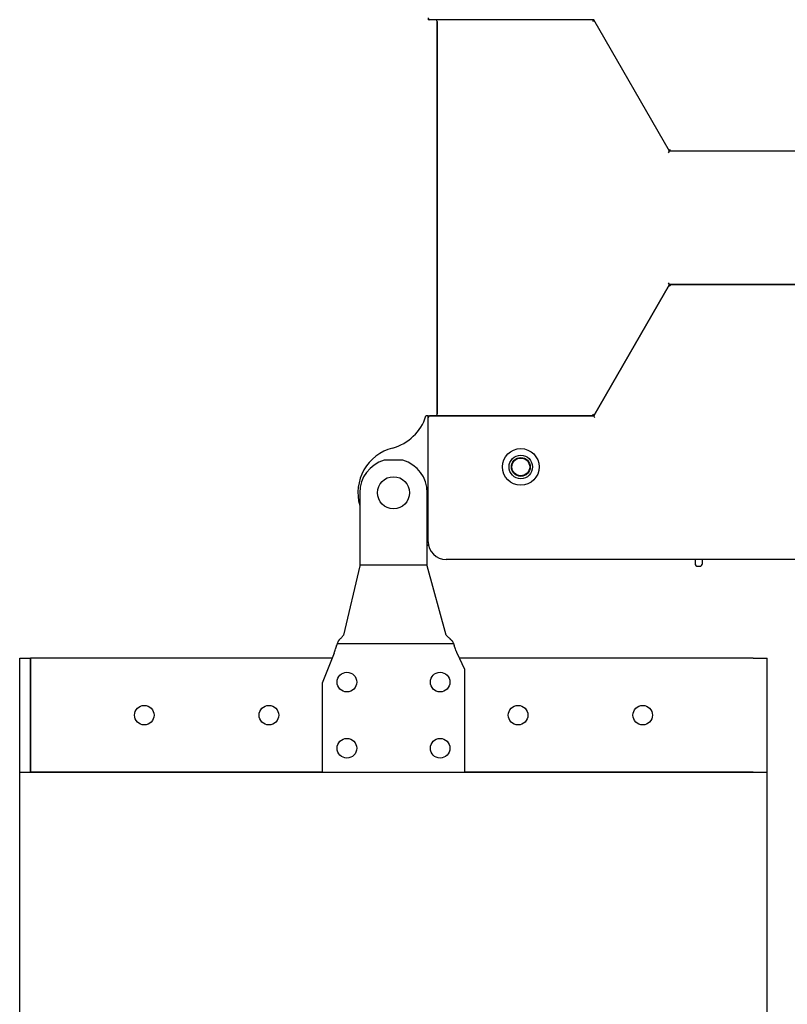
# Model space of a CAD drawing. Header units: millimetres. Extents: x -787 to 1725, y -537 to 1239.
# Tile 3 of 10: x -233 to -18, y 380 to 657. Entities that reach past the tile are written whole.
import ezdxf

# ---------------------------------------------------------------- set-up
doc = ezdxf.new("R2010")
doc.units = ezdxf.units.MM
doc.dimstyles.get("Standard").update_dxf_attribs({"dimtxt": 33, "dimasz": 11, "dimexe": 11, "dimexo": 11, "dimgap": 11, "dimtad": 0, "dimtih": 1, "dimtoh": 1, "dimdsep": 46, "dimtxsty": 'Standard', "dimcen": 0.09, "dimadec": 0, "dimazin": 0, "dimtfac": 1, "dimtofl": 0, "dimtmove": 0, "dimatfit": 3, "dimfxl": 0, "dimtolj": 1, "dimtzin": 0, "dimarcsym": 0})

# ---------------------------------------------------------------- blocks, each defined once
blk = doc.blocks.new('*D6')
at = {"color": 0, "lineweight": -2}
for p, q in [((190.92, 533.53), (190.92, -81.56)), ((-233.27, 41.11), (-233.27, -81.56)), ((-222.27, -70.56), (-76.17, -70.56)), ((179.92, -70.56), (33.83, -70.56))]:
    blk.add_line(p, q, dxfattribs=at)
at = {"color": 0, "lineweight": 18}
for points in [[(-222.27, -68.73), (-222.27, -72.39), (-233.27, -70.56)], [(179.92, -68.73), (179.92, -72.39), (190.92, -70.56)]]:
    blk.add_solid(points, dxfattribs=at)
at = {"layer": 'Defpoints', "color": 0, "lineweight": 18}
for p in [(190.92, 544.53), (-233.27, 52.11), (190.92, -70.56)]:
    blk.add_point(p, dxfattribs=at)
at = {"color": 0, "lineweight": 18, "insert": (-21.17, -70.56), "char_height": 33, "attachment_point": 5}
blk.add_mtext('\\A1;425', dxfattribs=at)

msp = doc.modelspace()

# ---------------------------------------------------------------- linework, layer by layer
for p, q in [((-118.516, 657.04), (-118.516, 656.54)), ((-118.016, 656.54), (-118.516, 656.54)), ((-72.031, 656.54), (-118.016, 656.54)), ((-116.016, 656.04), (-116.016, 545.676)), ((-116.016, 545.676), (-116.016, 656.04)), ((-72.031, 656.54), (-115.516, 656.54)), ((-72.32, 656.04), (-72.031, 656.54)), ((-50.755, 619.593), (-72.031, 656.54)), ((-50.755, 619.593), (-72.031, 656.54)), ((-50.755, 619.593), (-50.465, 620.093)), ((-51.044, 619.093), (-50.755, 619.593)), ((-0.851, 619.593), (-50.755, 619.593)), ((-0.851, 619.593), (-50.755, 619.593)), ((-72.031, 545.176), (-50.755, 582.123)), ((-50.755, 582.123), (-72.031, 545.176)), ((-72.031, 545.176), (-50.755, 582.123)), ((-50.755, 582.123), (-51.044, 582.623)), ((-50.755, 582.123), (-0.851, 582.123)), ((-0.851, 582.123), (-50.755, 582.123)), ((-50.755, 582.123), (-0.851, 582.123)), ((-50.465, 581.623), (-50.755, 582.123)), ((-118.516, 545.176), (-119.14, 545.176)), ((-118.516, 544.676), (-118.516, 545.176)), ((-118.516, 545.176), (-118.016, 545.176)), ((-72.031, 545.176), (-118.016, 545.176)), ((-118.016, 545.176), (-72.031, 545.176)), ((-115.516, 545.176), (-72.031, 545.176)), ((-72.031, 545.176), (-72.32, 545.676)), ((-71.742, 544.676), (-72.031, 545.176)), ((-118.516, 509.858), (-118.516, 544.676)), ((-125.614, 532.731), (-130.917, 532.731)), ((-137.766, 523.608), (-137.766, 503.979)), ((-118.766, 503.979), (-118.766, 523.608)), ((-137.766, 503.979), (-137.766, 503.051)), ((-118.766, 503.051), (-118.766, 503.979)), ((127.657, 504.858), (-113.516, 504.858)), ((-43.576, 504.858), (-43.576, 503.758)), ((-41.476, 503.758), (-41.476, 504.858)), ((-137.766, 503.03), (-142.326, 483.567)), ((-118.766, 503.303), (-137.766, 503.303)), ((-137.766, 503.03), (-137.766, 503.051)), ((-118.766, 503.03), (-118.766, 503.051)), ((-113.442, 483.567), (-118.766, 503.03)), ((-42.776, 502.958), (-42.276, 502.958)), ((-111.385, 481.194), (-144.088, 481.194)), ((-233.266, 477.108), (-230.266, 477.108)), ((-233.266, 445.108), (-233.266, 477.108)), ((-230.166, 477.108), (-230.266, 477.108)), ((-230.266, 445.108), (-230.266, 477.108)), ((-145.499, 477.108), (-230.166, 477.108)), ((-230.166, 445.108), (-230.166, 477.108)), ((-144.953, 478.491), (-148.266, 470.108)), ((-108.266, 473.918), (-110.375, 478.491)), ((-27.266, 477.108), (-109.738, 477.108)), ((-27.266, 477.108), (-23.266, 477.108)), ((-23.266, 445.108), (-23.266, 477.108)), ((-23.266, 445.108), (-23.266, 477.108)), ((-108.266, 445.108), (-108.266, 473.918)), ((-148.266, 470.108), (-148.266, 445.108)), ((-233.266, 445.108), (-230.266, 445.108)), ((-233.266, 52.108), (-233.266, 445.108)), ((-233.266, 445.108), (-148.265, 445.108)), ((-148.264, 445.108), (-230.166, 445.108)), ((-148.266, 445.108), (-108.266, 445.108)), ((-27.266, 445.108), (-108.267, 445.108)), ((-108.266, 445.108), (-23.266, 445.108)), ((-23.266, 52.108), (-23.266, 445.108))]:
    msp.add_line(p, q)
for centre, radius in [((-92.516, 530.858), 5.15), ((-92.516, 530.858), 5.15), ((-92.516, 530.858), 3.3), ((-92.516, 530.86), 2.65), ((-92.516, 530.86), 2.65), ((-92.516, 530.86), 2.5), ((-128.266, 523.608), 4.5), ((-141.361, 470.402), 2.75), ((-115.17, 470.402), 2.75), ((-198.266, 461.108), 2.75), ((-163.266, 461.108), 2.75), ((-93.266, 461.108), 2.75), ((-58.266, 461.108), 2.75), ((-141.361, 451.815), 2.75), ((-115.17, 451.815), 2.75)]:
    msp.add_circle(centre, radius)
for centre, radius, start, end in [((-118.016, 657.04), 0.5, 180, 270), ((-116.516, 656.04), 0.5, 0, 90), ((-132.016, 549.234), 13.5, 284.75682, 342.50799), ((-118.016, 544.676), 0.5, 90, 180), ((-116.516, 545.676), 0.5, 270, 0), ((-125.266, 523.608), 13, 104.75682, 195.94109), ((-128.266, 523.608), 9.5, 106.20648, 180), ((-128.266, 523.608), 9.5, 0, 73.79352), ((-113.516, 509.858), 5, 180, 270), ((-113.516, 509.858), 5, 180, 270), ((-125.295, 497.108), 13.5, 59.85565, 61.07533), ((-42.776, 503.758), 0.8, 180, 270), ((-42.276, 503.758), 0.8, 270, 0)]:
    msp.add_arc(centre, radius, start, end)
for points, knots in [([(-143.535, 482.202), (-143.599, 482.133), (-143.662, 482.051), (-143.754, 481.912), (-143.784, 481.863), (-143.829, 481.785), (-143.844, 481.758), (-143.873, 481.702), (-143.887, 481.674), (-143.958, 481.529), (-144.012, 481.402), (-144.075, 481.231), (-144.088, 481.196), (-144.112, 481.124), (-144.148, 481.016), (-144.182, 480.902), (-144.204, 480.824)], [0, 0, 0, 0, 0.25, 0.25, 0.375, 0.375, 0.4375, 0.4375, 0.5, 0.5, 0.75, 0.75, 0.8125, 0.8125, 0.875, 1, 1, 1, 1]), ([(-143.535, 482.202), (-143.508, 482.23), (-143.482, 482.259), (-143.43, 482.315), (-143.351, 482.4), (-143.274, 482.485), (-143.119, 482.655), (-143.017, 482.769), (-142.715, 483.11), (-142.518, 483.338), (-142.326, 483.567)], [0, 0, 0, 0, 0.0625, 0.0625, 0.125, 0.25, 0.25, 0.5, 0.5, 1, 1, 1, 1]), ([(-112.031, 482.202), (-112.062, 482.23), (-112.092, 482.259), (-112.153, 482.315), (-112.245, 482.4), (-112.335, 482.485), (-112.516, 482.655), (-112.635, 482.768), (-112.987, 483.11), (-113.217, 483.338), (-113.442, 483.567)], [0, 0, 0, 0, 0.0625, 0.0625, 0.125, 0.25, 0.25, 0.5, 0.5, 1, 1, 1, 1]), ([(-112.031, 482.202), (-111.994, 482.168), (-111.957, 482.13), (-111.902, 482.069), (-111.883, 482.048), (-111.847, 482.005), (-111.793, 481.937), (-111.74, 481.863), (-111.688, 481.785), (-111.671, 481.758), (-111.637, 481.703), (-111.62, 481.675), (-111.537, 481.53), (-111.475, 481.403), (-111.401, 481.232), (-111.386, 481.197), (-111.357, 481.125), (-111.315, 481.017), (-111.275, 480.903), (-111.249, 480.824)], [0, 0, 0, 0, 0.125, 0.125, 0.1875, 0.1875, 0.25, 0.375, 0.375, 0.4375, 0.4375, 0.5, 0.5, 0.75, 0.75, 0.8125, 0.8125, 0.875, 1, 1, 1, 1]), ([(-144.953, 478.491), (-144.918, 478.593), (-144.882, 478.696), (-144.829, 478.849), (-144.812, 478.9), (-144.777, 479.003), (-144.759, 479.053), (-144.673, 479.307), (-144.606, 479.507), (-144.526, 479.755), (-144.51, 479.804), (-144.479, 479.902), (-144.464, 479.95), (-144.419, 480.095), (-144.39, 480.19), (-144.347, 480.331), (-144.334, 480.378), (-144.306, 480.47), (-144.293, 480.515), (-144.254, 480.65), (-144.228, 480.738), (-144.204, 480.824)], [0, 0, 0, 0, 0.125, 0.125, 0.1875, 0.1875, 0.25, 0.25, 0.5, 0.5, 0.5625, 0.5625, 0.625, 0.625, 0.75, 0.75, 0.8125, 0.8125, 0.875, 0.875, 1, 1, 1, 1]), ([(-110.375, 478.491), (-110.416, 478.593), (-110.458, 478.695), (-110.519, 478.848), (-110.539, 478.898), (-110.58, 479), (-110.6, 479.051), (-110.701, 479.305), (-110.779, 479.505), (-110.872, 479.752), (-110.891, 479.801), (-110.927, 479.899), (-110.945, 479.948), (-110.998, 480.093), (-111.032, 480.188), (-111.081, 480.329), (-111.098, 480.376), (-111.13, 480.468), (-111.145, 480.514), (-111.191, 480.65), (-111.221, 480.738), (-111.249, 480.824)], [0, 0, 0, 0, 0.125, 0.125, 0.1875, 0.1875, 0.25, 0.25, 0.5, 0.5, 0.5625, 0.5625, 0.625, 0.625, 0.75, 0.75, 0.8125, 0.8125, 0.875, 0.875, 1, 1, 1, 1])]:
    msp.add_open_spline(points, degree=3, knots=knots)

# ---------------------------------------------------------------- dimensions: what is measured, and where the dimension line sits
at = {"lineweight": 18}
dim = msp.add_linear_dim(base=(190.923, -70.56), p1=(-233.266, 52.108), p2=(190.923, 544.533), text='425', dimstyle='Standard', dxfattribs=at)
dim.commit()
dim.dimension.update_dxf_attribs({"geometry": '*D6', "text_midpoint": (-21.171, -70.56)})

doc.saveas('drawing.dxf')
